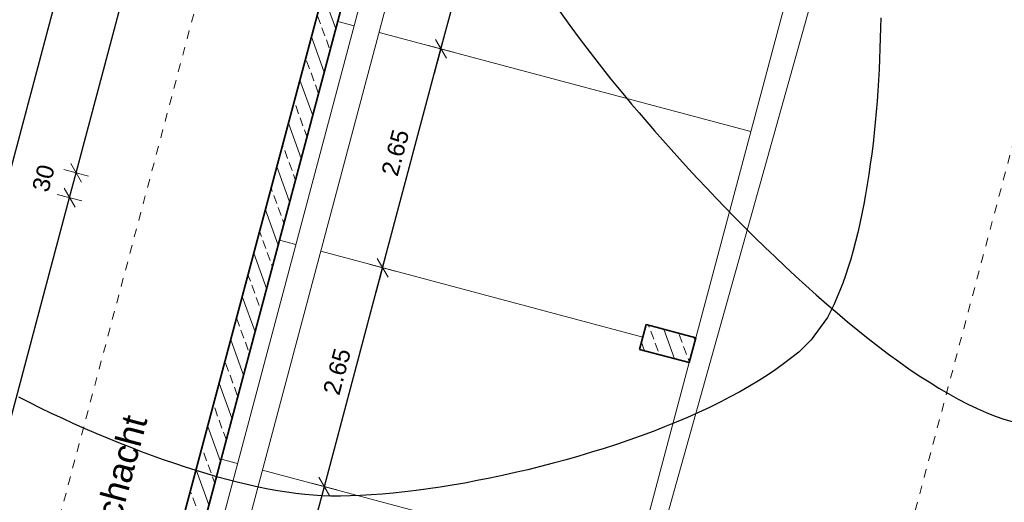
# Model space of a CAD drawing. Header units: metres. Extents: x 4462371 to 4462630, y 5328161 to 5328403.
# Tile 76 of 152: x 4462437.08 to 4462448.59, y 5328276.93 to 5328282.58. Entities that reach past the tile are written whole.
import ezdxf

# ---------------------------------------------------------------- set-up
doc = ezdxf.new("R2010")
doc.units = ezdxf.units.M
doc.header["$PDMODE"] = 65
doc.linetypes.add('AUSGEZOGEN', pattern=[0])
doc.linetypes.add('VERDECKT2_S2', pattern=[0.15, 0.1, -0.05])
doc.layers.add('B31_BEWLIN', color=3, linetype='AUSGEZOGEN')
for name, color, linetype, lineweight in [('Maßlinie_Allgemein', 7, 'AUSGEZOGEN', 13), ('Schraffur', 7, 'AUSGEZOGEN', 158), ('Standard', 7, 'AUSGEZOGEN', 13)]:
    doc.layers.add(name, color=color, linetype=linetype, lineweight=lineweight)
doc.styles.add('ARIAL', font='ARIAL.TTF')
doc.dimstyles.new('_DIMSTYLE_20', dxfattribs={"dimtxt": 0.2, "dimasz": 0.3, "dimexe": 0, "dimexo": 0, "dimgap": 0.1, "dimtad": 2, "dimdec": 1, "dimlfac": 100, "dimrnd": 0.5, "dimzin": 4, "dimdsep": 46, "dimtxsty": 'ARIAL', "dimblk1": 'ALL_ML_STRICH', "dimblk2": 'ALL_ML_STRICH', "dimsah": 1, "dimcen": 0, "dimclrd": 7, "dimclre": 7, "dimclrt": 7, "dimadec": 0, "dimazin": 0, "dimtfac": 1, "dimtdec": 0, "dimtix": 1, "dimtmove": 2, "dimatfit": 3, "dimfxl": 0, "dimtvp": 1.2, "dimtzin": 0, "dimlwd": 0, "dimlwe": 13, "dimarcsym": 0})
doc.dimstyles.new('_DIMSTYLE_3', dxfattribs={"dimtxt": 0.2, "dimasz": 0.3, "dimexe": 0, "dimexo": 0, "dimgap": 0.1, "dimtad": 2, "dimrnd": 0.005, "dimzin": 4, "dimdsep": 46, "dimtxsty": 'ARIAL', "dimblk1": 'ALL_ML_STRICH', "dimblk2": 'ALL_ML_STRICH', "dimsah": 1, "dimcen": 0, "dimclrd": 7, "dimclre": 7, "dimclrt": 7, "dimadec": 0, "dimazin": 0, "dimtfac": 1, "dimtdec": 0, "dimtix": 1, "dimtmove": 2, "dimatfit": 3, "dimfxl": 0, "dimtzin": 0, "dimlwd": 0, "dimlwe": 13, "dimarcsym": 0})
doc.dimstyles.new('_DIMSTYLE_8', dxfattribs={"dimtxt": 0.2, "dimasz": 0.3, "dimexe": 0, "dimexo": 0, "dimgap": 0.1, "dimtad": 2, "dimdec": 3, "dimrnd": 0.005, "dimzin": 4, "dimdsep": 46, "dimtxsty": 'ARIAL', "dimblk1": 'ALL_ML_STRICH', "dimblk2": 'ALL_ML_STRICH', "dimsah": 1, "dimcen": 0, "dimclrd": 7, "dimclre": 7, "dimclrt": 7, "dimadec": 0, "dimazin": 0, "dimtfac": 1, "dimtdec": 0, "dimtix": 1, "dimtmove": 2, "dimatfit": 3, "dimfxl": 0, "dimtzin": 0, "dimlwd": 0, "dimlwe": 13, "dimarcsym": 0})
doc.dimstyles.new('_DIMSTYLE_9', dxfattribs={"dimtxt": 0.2, "dimasz": 0.3, "dimexe": 0, "dimexo": 1e-06, "dimgap": 0.1, "dimtad": 2, "dimdec": 3, "dimrnd": 0.005, "dimzin": 4, "dimdsep": 46, "dimtxsty": 'ARIAL', "dimblk1": 'ALL_ML_STRICH', "dimblk2": 'ALL_ML_STRICH', "dimsah": 1, "dimcen": 0, "dimse1": 1, "dimse2": 1, "dimclrd": 7, "dimclre": 7, "dimclrt": 7, "dimadec": 0, "dimazin": 0, "dimtfac": 1, "dimtdec": 0, "dimtix": 1, "dimtmove": 2, "dimatfit": 3, "dimfxl": 0, "dimtzin": 0, "dimlwd": 0, "dimlwe": 13, "dimarcsym": 0})
pattern_1 = [(110, (0, 0), (-0.281907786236, -0.102606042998), []), (110, (-0.14095, -0.0513), (-0.281907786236, -0.102606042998), [0.1, -0.05])]

# ---------------------------------------------------------------- blocks, each defined once
blk = doc.blocks.new('ALL_ML_STRICH')
at = {"color": 0, "linetype": 'ByBlock', "lineweight": -2}
for p, q in [((0, -0.5), (0, 0.5)), ((-1, 0), (0.5, 0)), ((-0.3, -0.3), (0.3, 0.3))]:
    blk.add_line(p, q, dxfattribs=at)
blk = doc.blocks.new('*D126')
at = {"layer": 'DEFPOINTS', "color": 7, "linetype": 'AUSGEZOGEN', "lineweight": 13}
for p in [(4462439.431, 5328277.434), (4462438.788, 5328275.018), (4462439.996, 5328274.696)]:
    blk.add_point(p, dxfattribs=at)
at = {"layer": 'Maßlinie_Allgemein', "color": 7, "linetype": 'AUSGEZOGEN', "lineweight": -2}
for p, q in [((4462439.996, 5328274.696), (4462440.639, 5328277.112)), ((4462440.639, 5328277.112), (4462440.639, 5328277.112)), ((4462439.996, 5328274.696), (4462439.996, 5328274.696))]:
    blk.add_line(p, q, dxfattribs=at)
at = {"layer": 'Maßlinie_Allgemein', "color": 7, "linetype": 'AUSGEZOGEN', "lineweight": 13, "xscale": 0.3, "yscale": 0.3, "zscale": 0.3}
for p, rotation in [((4462440.639, 5328277.112), 75.0861849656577), ((4462439.996, 5328274.696), 255.0861849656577)]:
    blk.add_blockref('ALL_ML_STRICH', p, dxfattribs=dict(at, rotation=rotation))
at = {"layer": 'Maßlinie_Allgemein', "color": 7, "linetype": 'AUSGEZOGEN', "lineweight": 13, "insert": (4462440.125, 5328275.971), "char_height": 0.2, "width": 0.8, "attachment_point": 5, "rotation": 75.0862, "style": 'ARIAL'}
blk.add_mtext('\\A1;{\\A1;{2.50\\H0.132000;\\S^ ;}}', dxfattribs=at)
blk = doc.blocks.new('*D127')
at = {"layer": 'DEFPOINTS', "color": 7, "linetype": 'AUSGEZOGEN', "lineweight": 13}
for p in [(4462440.113, 5328279.995), (4462439.431, 5328277.434), (4462440.639, 5328277.112)]:
    blk.add_point(p, dxfattribs=at)
at = {"layer": 'Maßlinie_Allgemein', "color": 7, "linetype": 'AUSGEZOGEN', "lineweight": -2}
for p, q in [((4462440.639, 5328277.112), (4462441.321, 5328279.673)), ((4462441.321, 5328279.673), (4462441.321, 5328279.673)), ((4462440.639, 5328277.112), (4462440.639, 5328277.112))]:
    blk.add_line(p, q, dxfattribs=at)
at = {"layer": 'Maßlinie_Allgemein', "color": 7, "linetype": 'AUSGEZOGEN', "lineweight": 13, "xscale": 0.3, "yscale": 0.3, "zscale": 0.3}
for p, rotation in [((4462441.321, 5328279.673), 75.0861849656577), ((4462440.639, 5328277.112), 255.0861849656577)]:
    blk.add_blockref('ALL_ML_STRICH', p, dxfattribs=dict(at, rotation=rotation))
at = {"layer": 'Maßlinie_Allgemein', "color": 7, "linetype": 'AUSGEZOGEN', "lineweight": 13, "insert": (4462440.787, 5328278.458), "char_height": 0.2, "width": 0.8, "attachment_point": 5, "rotation": 75.0862, "style": 'ARIAL'}
blk.add_mtext('\\A1;{\\A1;{2.65\\H0.132000;\\S^ ;}}', dxfattribs=at)
blk = doc.blocks.new('*D128')
at = {"layer": 'DEFPOINTS', "color": 7, "linetype": 'AUSGEZOGEN', "lineweight": 13}
for p in [(4462440.795, 5328282.555), (4462440.113, 5328279.995), (4462441.321, 5328279.673)]:
    blk.add_point(p, dxfattribs=at)
at = {"layer": 'Maßlinie_Allgemein', "color": 7, "linetype": 'AUSGEZOGEN', "lineweight": -2}
for p, q in [((4462441.321, 5328279.673), (4462442.003, 5328282.234)), ((4462442.003, 5328282.234), (4462442.003, 5328282.234)), ((4462441.321, 5328279.673), (4462441.321, 5328279.673))]:
    blk.add_line(p, q, dxfattribs=at)
at = {"layer": 'Maßlinie_Allgemein', "color": 7, "linetype": 'AUSGEZOGEN', "lineweight": 13, "xscale": 0.3, "yscale": 0.3, "zscale": 0.3}
for p, rotation in [((4462442.003, 5328282.234), 75.0861849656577), ((4462441.321, 5328279.673), 255.0861849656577)]:
    blk.add_blockref('ALL_ML_STRICH', p, dxfattribs=dict(at, rotation=rotation))
at = {"layer": 'Maßlinie_Allgemein', "color": 7, "linetype": 'AUSGEZOGEN', "lineweight": 13, "insert": (4462441.469, 5328281.019), "char_height": 0.2, "width": 0.8, "attachment_point": 5, "rotation": 75.0862, "style": 'ARIAL'}
blk.add_mtext('\\A1;{\\A1;{2.65\\H0.132000;\\S^ ;}}', dxfattribs=at)
blk = doc.blocks.new('*D129')
at = {"layer": 'DEFPOINTS', "color": 7, "linetype": 'AUSGEZOGEN', "lineweight": 13}
for p in [(4462441.439, 5328284.971), (4462440.795, 5328282.555), (4462442.003, 5328282.234)]:
    blk.add_point(p, dxfattribs=at)
at = {"layer": 'Maßlinie_Allgemein', "color": 7, "linetype": 'AUSGEZOGEN', "lineweight": -2}
for p, q in [((4462442.003, 5328282.234), (4462442.647, 5328284.649)), ((4462442.647, 5328284.649), (4462442.647, 5328284.649)), ((4462442.003, 5328282.234), (4462442.003, 5328282.234))]:
    blk.add_line(p, q, dxfattribs=at)
at = {"layer": 'Maßlinie_Allgemein', "color": 7, "linetype": 'AUSGEZOGEN', "lineweight": 13, "xscale": 0.3, "yscale": 0.3, "zscale": 0.3}
for p, rotation in [((4462442.647, 5328284.649), 75.0861849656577), ((4462442.003, 5328282.234), 255.0861849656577)]:
    blk.add_blockref('ALL_ML_STRICH', p, dxfattribs=dict(at, rotation=rotation))
at = {"layer": 'Maßlinie_Allgemein', "color": 7, "linetype": 'AUSGEZOGEN', "lineweight": 13, "insert": (4462442.132, 5328283.508), "char_height": 0.2, "width": 0.8, "attachment_point": 5, "rotation": 75.0862, "style": 'ARIAL'}
blk.add_mtext('\\A1;{\\A1;{2.50\\H0.132000;\\S^ ;}}', dxfattribs=at)
blk = doc.blocks.new('*D145')
at = {"layer": 'DEFPOINTS', "color": 7, "linetype": 'AUSGEZOGEN', "lineweight": 13}
for p in [(4462472.159, 5328337.173), (4462441.049, 5328239.214), (4462448.635, 5328237.194)]:
    blk.add_point(p, dxfattribs=at)
at = {"layer": 'Maßlinie_Allgemein', "color": 7, "linetype": 'AUSGEZOGEN', "lineweight": -2}
blk.add_line((4462448.635, 5328237.194), (4462475.058, 5328336.401), dxfattribs=at)
at = {"layer": 'Maßlinie_Allgemein', "color": 7, "linetype": 'AUSGEZOGEN', "lineweight": 13, "xscale": 0.3, "yscale": 0.3, "zscale": 0.3}
for p, rotation in [((4462475.058, 5328336.401), 75.08618496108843), ((4462448.635, 5328237.194), 255.0861849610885)]:
    blk.add_blockref('ALL_ML_STRICH', p, dxfattribs=dict(at, rotation=rotation))
at = {"layer": 'Maßlinie_Allgemein', "color": 7, "linetype": 'AUSGEZOGEN', "lineweight": 13, "insert": (4462461.663, 5328286.898), "char_height": 0.2, "width": 1.4, "attachment_point": 5, "rotation": 75.0862, "style": 'ARIAL'}
blk.add_mtext('\\A1;{\\A1;{102.66\\H0.132000;\\S5^ ;}}', dxfattribs=at)
blk = doc.blocks.new('*D146')
at = {"layer": 'DEFPOINTS', "color": 7, "linetype": 'AUSGEZOGEN', "lineweight": 13}
for p in [(4462472.159, 5328337.173), (4462440.149, 5328235.832), (4462448.459, 5328233.619)]:
    blk.add_point(p, dxfattribs=at)
at = {"layer": 'Maßlinie_Allgemein', "color": 7, "linetype": 'AUSGEZOGEN', "lineweight": -2}
blk.add_line((4462448.459, 5328233.619), (4462475.782, 5328336.208), dxfattribs=at)
at = {"layer": 'Maßlinie_Allgemein', "color": 7, "linetype": 'AUSGEZOGEN', "lineweight": 13, "xscale": 0.3, "yscale": 0.3, "zscale": 0.3}
for p, rotation in [((4462475.782, 5328336.208), 75.08618496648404), ((4462448.459, 5328233.619), 255.086184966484)]:
    blk.add_blockref('ALL_ML_STRICH', p, dxfattribs=dict(at, rotation=rotation))
at = {"layer": 'Maßlinie_Allgemein', "color": 7, "linetype": 'AUSGEZOGEN', "lineweight": 13, "insert": (4462461.937, 5328285.014), "char_height": 0.2, "width": 1.4, "attachment_point": 5, "rotation": 75.0862, "style": 'ARIAL'}
blk.add_mtext('\\A1;{\\A1;{106.16\\H0.132000;\\S5^ ;}}', dxfattribs=at)
blk = doc.blocks.new('*D147')
at = {"layer": 'DEFPOINTS', "color": 7, "linetype": 'AUSGEZOGEN', "lineweight": 13}
for p in [(4462443.028, 5328324.936), (4462425.544, 5328259.297), (4462428.686, 5328258.46)]:
    blk.add_point(p, dxfattribs=at)
at = {"layer": 'Maßlinie_Allgemein', "color": 7, "linetype": 'AUSGEZOGEN', "lineweight": -2}
for p, q in [((4462428.686, 5328258.46), (4462446.168, 5328324.099)), ((4462446.168, 5328324.099), (4462446.168, 5328324.099)), ((4462428.686, 5328258.46), (4462428.686, 5328258.46))]:
    blk.add_line(p, q, dxfattribs=at)
at = {"layer": 'Maßlinie_Allgemein', "color": 7, "linetype": 'AUSGEZOGEN', "lineweight": 13, "xscale": 0.3, "yscale": 0.3, "zscale": 0.3}
for p, rotation in [((4462446.168, 5328324.099), 75.08618508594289), ((4462428.686, 5328258.46), 255.0861850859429)]:
    blk.add_blockref('ALL_ML_STRICH', p, dxfattribs=dict(at, rotation=rotation))
at = {"layer": 'Maßlinie_Allgemein', "color": 7, "linetype": 'AUSGEZOGEN', "lineweight": 13, "insert": (4462437.238, 5328291.358), "char_height": 0.2, "width": 1.2, "attachment_point": 5, "rotation": 75.0862, "style": 'ARIAL'}
blk.add_mtext('\\A1;{\\A1;{67.92\\H0.132000;\\S5^ ;}}', dxfattribs=at)
blk = doc.blocks.new('*D149')
at = {"layer": 'DEFPOINTS', "color": 7, "linetype": 'AUSGEZOGEN', "lineweight": 13}
for p in [(4462455.432, 5328294.77), (4462444.614, 5328257.064), (4462445.338, 5328256.871)]:
    blk.add_point(p, dxfattribs=at)
at = {"layer": 'Maßlinie_Allgemein', "color": 7, "linetype": 'AUSGEZOGEN', "lineweight": -2}
for p, q in [((4462444.614, 5328257.064), (4462454.707, 5328294.963)), ((4462454.707, 5328294.963), (4462454.707, 5328294.963)), ((4462444.614, 5328257.064), (4462444.614, 5328257.064))]:
    blk.add_line(p, q, dxfattribs=at)
at = {"layer": 'Maßlinie_Allgemein', "color": 7, "linetype": 'AUSGEZOGEN', "lineweight": 13, "xscale": 0.3, "yscale": 0.3, "zscale": 0.3}
for p, rotation in [((4462454.707, 5328294.963), 75.0861849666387), ((4462444.614, 5328257.064), 255.0861849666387)]:
    blk.add_blockref('ALL_ML_STRICH', p, dxfattribs=dict(at, rotation=rotation))
at = {"layer": 'Maßlinie_Allgemein', "color": 7, "linetype": 'AUSGEZOGEN', "lineweight": 13, "insert": (4462449.466, 5328276.073), "char_height": 0.2, "width": 1, "attachment_point": 5, "rotation": 75.0862, "style": 'ARIAL'}
blk.add_mtext('\\A1;{\\A1;{39.22\\H0.132000;\\S^ ;}}', dxfattribs=at)
blk = doc.blocks.new('*D265')
at = {"layer": 'DEFPOINTS', "color": 7, "linetype": 'AUSGEZOGEN', "lineweight": 13}
for p in [(4462444.327, 5328278.717), (4462435.729, 5328273.246), (4462442.396, 5328271.47)]:
    blk.add_point(p, dxfattribs=at)
at = {"layer": 'Maßlinie_Allgemein', "color": 7, "linetype": 'AUSGEZOGEN', "lineweight": -2}
for p, q in [((4462435.729, 5328273.246), (4462437.659, 5328280.493)), ((4462437.659, 5328280.493), (4462437.659, 5328280.493)), ((4462435.729, 5328273.246), (4462435.729, 5328273.246))]:
    blk.add_line(p, q, dxfattribs=at)
at = {"layer": 'Maßlinie_Allgemein', "color": 7, "linetype": 'AUSGEZOGEN', "lineweight": 13, "xscale": 0.3, "yscale": 0.3, "zscale": 0.3}
for p, rotation in [((4462437.659, 5328280.493), 75.08618503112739), ((4462435.729, 5328273.246), 255.0861850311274)]:
    blk.add_blockref('ALL_ML_STRICH', p, dxfattribs=dict(at, rotation=rotation))
at = {"layer": 'Maßlinie_Allgemein', "color": 7, "linetype": 'AUSGEZOGEN', "lineweight": 13, "insert": (4462436.501, 5328276.936), "char_height": 0.2, "width": 0.8, "attachment_point": 5, "rotation": 75.0862, "style": 'ARIAL'}
blk.add_mtext('\\A1;{\\A1;{7.50\\H0.132000;\\S^ ;}}', dxfattribs=at)
blk = doc.blocks.new('*D266')
at = {"layer": 'DEFPOINTS', "color": 7, "linetype": 'AUSGEZOGEN', "lineweight": 13}
for p in [(4462437.659, 5328280.493), (4462444.404, 5328279.007), (4462444.327, 5328278.717)]:
    blk.add_point(p, dxfattribs=at)
at = {"layer": 'Maßlinie_Allgemein', "color": 7, "linetype": 'AUSGEZOGEN', "lineweight": -2}
for p, q in [((4462437.659, 5328280.493), (4462437.736, 5328280.783)), ((4462437.736, 5328280.783), (4462437.736, 5328280.783)), ((4462437.659, 5328280.493), (4462437.659, 5328280.493))]:
    blk.add_line(p, q, dxfattribs=at)
at = {"layer": 'Maßlinie_Allgemein', "color": 7, "linetype": 'AUSGEZOGEN', "lineweight": 13, "xscale": 0.3, "yscale": 0.3, "zscale": 0.3}
for p, rotation in [((4462437.736, 5328280.783), 75.08618503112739), ((4462437.659, 5328280.493), 255.0861850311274)]:
    blk.add_blockref('ALL_ML_STRICH', p, dxfattribs=dict(at, rotation=rotation))
at = {"layer": 'Maßlinie_Allgemein', "color": 7, "linetype": 'AUSGEZOGEN', "lineweight": 13, "insert": (4462437.354, 5328280.721), "char_height": 0.2, "width": 0.8, "attachment_point": 5, "rotation": 75.0862, "style": 'ARIAL'}
blk.add_mtext('\\A1;{\\A1;{30\\H0.132000;\\S^ ;}}', dxfattribs=at)
blk = doc.blocks.new('*D267')
at = {"layer": 'DEFPOINTS', "color": 7, "linetype": 'AUSGEZOGEN', "lineweight": 13}
for p in [(4462446.334, 5328286.255), (4462437.736, 5328280.783), (4462444.404, 5328279.007)]:
    blk.add_point(p, dxfattribs=at)
at = {"layer": 'Maßlinie_Allgemein', "color": 7, "linetype": 'AUSGEZOGEN', "lineweight": -2}
for p, q in [((4462437.736, 5328280.783), (4462439.667, 5328288.03)), ((4462439.667, 5328288.03), (4462439.667, 5328288.03)), ((4462437.736, 5328280.783), (4462437.736, 5328280.783))]:
    blk.add_line(p, q, dxfattribs=at)
at = {"layer": 'Maßlinie_Allgemein', "color": 7, "linetype": 'AUSGEZOGEN', "lineweight": 13, "xscale": 0.3, "yscale": 0.3, "zscale": 0.3}
for p, rotation in [((4462439.667, 5328288.03), 75.08618503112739), ((4462437.736, 5328280.783), 255.0861850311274)]:
    blk.add_blockref('ALL_ML_STRICH', p, dxfattribs=dict(at, rotation=rotation))
at = {"layer": 'Maßlinie_Allgemein', "color": 7, "linetype": 'AUSGEZOGEN', "lineweight": 13, "insert": (4462438.509, 5328284.473), "char_height": 0.2, "width": 0.8, "attachment_point": 5, "rotation": 75.0862, "style": 'ARIAL'}
blk.add_mtext('\\A1;{\\A1;{7.50\\H0.132000;\\S^ ;}}', dxfattribs=at)
blk = doc.blocks.new('*D387')
at = {"layer": 'DEFPOINTS', "color": 7, "linetype": 'AUSGEZOGEN', "lineweight": 13}
for p in [(4462438.886, 5328346.035), (4462414.079, 5328264.938), (4462421.133, 5328263.059)]:
    blk.add_point(p, dxfattribs=at)
at = {"layer": 'Maßlinie_Allgemein', "color": 7, "linetype": 'AUSGEZOGEN', "lineweight": -2}
for p, q in [((4462421.133, 5328263.059), (4462442.945, 5328344.954)), ((4462442.945, 5328344.954), (4462442.945, 5328344.954)), ((4462421.133, 5328263.059), (4462421.133, 5328263.059))]:
    blk.add_line(p, q, dxfattribs=at)
at = {"layer": 'Maßlinie_Allgemein', "color": 7, "linetype": 'AUSGEZOGEN', "lineweight": 13, "xscale": 0.3, "yscale": 0.3, "zscale": 0.3}
for p, rotation in [((4462442.945, 5328344.954), 75.08618496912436), ((4462421.133, 5328263.059), 255.0861849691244)]:
    blk.add_blockref('ALL_ML_STRICH', p, dxfattribs=dict(at, rotation=rotation))
at = {"layer": 'Maßlinie_Allgemein', "color": 7, "linetype": 'AUSGEZOGEN', "lineweight": 13, "insert": (4462431.844, 5328304.065), "char_height": 0.2, "width": 1, "attachment_point": 5, "rotation": 75.0862, "style": 'ARIAL'}
blk.add_mtext('\\A1;{\\A1;{84.75\\H0.132000;\\S^ ;}}', dxfattribs=at)
blk = doc.blocks.new('*D390')
at = {"layer": 'DEFPOINTS', "color": 7, "linetype": 'AUSGEZOGEN', "lineweight": 13}
for p in [(4462438.886, 5328346.035), (4462408.627, 5328247.849), (4462417.247, 5328245.554)]:
    blk.add_point(p, dxfattribs=at)
at = {"layer": 'Maßlinie_Allgemein', "color": 7, "linetype": 'AUSGEZOGEN', "lineweight": -2}
for p, q in [((4462417.247, 5328245.554), (4462443.67, 5328344.761)), ((4462443.67, 5328344.761), (4462443.67, 5328344.761)), ((4462417.247, 5328245.554), (4462417.247, 5328245.554))]:
    blk.add_line(p, q, dxfattribs=at)
at = {"layer": 'Maßlinie_Allgemein', "color": 7, "linetype": 'AUSGEZOGEN', "lineweight": 13, "xscale": 0.3, "yscale": 0.3, "zscale": 0.3}
for p, rotation in [((4462443.67, 5328344.761), 75.08618496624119), ((4462417.247, 5328245.554), 255.0861849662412)]:
    blk.add_blockref('ALL_ML_STRICH', p, dxfattribs=dict(at, rotation=rotation))
at = {"layer": 'Maßlinie_Allgemein', "color": 7, "linetype": 'AUSGEZOGEN', "lineweight": 13, "insert": (4462430.267, 5328295.229), "char_height": 0.2, "width": 1.4, "attachment_point": 5, "rotation": 75.0862, "style": 'ARIAL'}
blk.add_mtext('\\A1;{\\A1;{102.66\\H0.132000;\\S5^ ;}}', dxfattribs=at)
blk = doc.blocks.new('*D394')
at = {"layer": 'DEFPOINTS', "color": 7, "linetype": 'AUSGEZOGEN', "lineweight": 13}
for p in [(4462448.89, 5328312.946), (4462431.568, 5328260.539), (4462434.709, 5328259.702)]:
    blk.add_point(p, dxfattribs=at)
at = {"layer": 'Maßlinie_Allgemein', "color": 7, "linetype": 'AUSGEZOGEN', "lineweight": -2}
for p, q in [((4462431.568, 5328260.539), (4462445.749, 5328313.782)), ((4462445.749, 5328313.782), (4462445.749, 5328313.782)), ((4462431.568, 5328260.539), (4462431.568, 5328260.539))]:
    blk.add_line(p, q, dxfattribs=at)
at = {"layer": 'Maßlinie_Allgemein', "color": 7, "linetype": 'AUSGEZOGEN', "lineweight": 13, "xscale": 0.3, "yscale": 0.3, "zscale": 0.3}
for p, rotation in [((4462445.749, 5328313.782), 75.08618503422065), ((4462431.568, 5328260.539), 255.0861850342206)]:
    blk.add_blockref('ALL_ML_STRICH', p, dxfattribs=dict(at, rotation=rotation))
at = {"layer": 'Maßlinie_Allgemein', "color": 7, "linetype": 'AUSGEZOGEN', "lineweight": 13, "insert": (4462438.464, 5328287.22), "char_height": 0.2, "width": 1, "attachment_point": 5, "rotation": 75.0862, "style": 'ARIAL'}
blk.add_mtext('\\A1;{\\A1;{55.10\\H0.132000;\\S^ ;}}', dxfattribs=at)
blk = doc.blocks.new('*D529')
at = {"layer": 'DEFPOINTS', "color": 7, "linetype": 'AUSGEZOGEN', "lineweight": 13}
for p in [(4462440.547, 5328282.596), (4462433.503, 5328273.632), (4462437.852, 5328272.473)]:
    blk.add_point(p, dxfattribs=at)
at = {"layer": 'Maßlinie_Allgemein', "color": 7, "linetype": 'AUSGEZOGEN', "lineweight": -2}
for p, q in [((4462433.503, 5328273.632), (4462436.199, 5328283.754)), ((4462436.199, 5328283.754), (4462436.199, 5328283.754)), ((4462433.503, 5328273.632), (4462433.503, 5328273.632))]:
    blk.add_line(p, q, dxfattribs=at)
at = {"layer": 'Maßlinie_Allgemein', "color": 7, "linetype": 'AUSGEZOGEN', "lineweight": 13, "xscale": 0.3, "yscale": 0.3, "zscale": 0.3}
for p, rotation in [((4462436.199, 5328283.754), 75.08618508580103), ((4462433.503, 5328273.632), 255.086185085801)]:
    blk.add_blockref('ALL_ML_STRICH', p, dxfattribs=dict(at, rotation=rotation))
at = {"layer": 'Maßlinie_Allgemein', "color": 7, "linetype": 'AUSGEZOGEN', "lineweight": 13, "insert": (4462434.662, 5328278.771), "char_height": 0.2, "width": 1.2, "attachment_point": 5, "rotation": 75.0862, "style": 'ARIAL'}
blk.add_mtext('\\A1;{\\A1;{10.47\\H0.132000;\\S5^ ;}}', dxfattribs=at)
blk = doc.blocks.new('*D540')
at = {"layer": 'DEFPOINTS', "color": 7, "linetype": 'AUSGEZOGEN', "lineweight": 13}
for p in [(4462440.547, 5328282.596), (4462434.228, 5328273.439), (4462437.852, 5328272.473)]:
    blk.add_point(p, dxfattribs=at)
at = {"layer": 'Maßlinie_Allgemein', "color": 7, "linetype": 'AUSGEZOGEN', "lineweight": -2}
for p, q in [((4462434.228, 5328273.439), (4462436.924, 5328283.561)), ((4462436.924, 5328283.561), (4462436.924, 5328283.561)), ((4462434.228, 5328273.439), (4462434.228, 5328273.439))]:
    blk.add_line(p, q, dxfattribs=at)
at = {"layer": 'Maßlinie_Allgemein', "color": 7, "linetype": 'AUSGEZOGEN', "lineweight": 13, "xscale": 0.3, "yscale": 0.3, "zscale": 0.3}
for p, rotation in [((4462436.924, 5328283.561), 75.08618508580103), ((4462434.228, 5328273.439), 255.086185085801)]:
    blk.add_blockref('ALL_ML_STRICH', p, dxfattribs=dict(at, rotation=rotation))
at = {"layer": 'Maßlinie_Allgemein', "color": 7, "linetype": 'AUSGEZOGEN', "lineweight": 13, "insert": (4462435.386, 5328278.578), "char_height": 0.2, "width": 1.2, "attachment_point": 5, "rotation": 75.0862, "style": 'ARIAL'}
blk.add_mtext('\\A1;{\\A1;{10.47\\H0.132000;\\S5^ ;}}', dxfattribs=at)
blk = doc.blocks.new('*D660')
at = {"layer": 'DEFPOINTS', "color": 7, "linetype": 'AUSGEZOGEN', "lineweight": 13}
for p in [(4462438.484, 5328345.884), (4462416.801, 5328264.472), (4462420.473, 5328263.494)]:
    blk.add_point(p, dxfattribs=at)
at = {"layer": 'Maßlinie_Allgemein', "color": 7, "linetype": 'AUSGEZOGEN', "lineweight": -2}
for p, q in [((4462420.473, 5328263.494), (4462442.156, 5328344.906)), ((4462442.156, 5328344.906), (4462442.156, 5328344.906)), ((4462420.473, 5328263.494), (4462420.473, 5328263.494))]:
    blk.add_line(p, q, dxfattribs=at)
at = {"layer": 'Maßlinie_Allgemein', "color": 7, "linetype": 'AUSGEZOGEN', "lineweight": 13, "xscale": 0.3, "yscale": 0.3, "zscale": 0.3}
for p, rotation in [((4462442.156, 5328344.906), 75.08618456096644), ((4462420.473, 5328263.494), 255.0861845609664)]:
    blk.add_blockref('ALL_ML_STRICH', p, dxfattribs=dict(at, rotation=rotation))
at = {"layer": 'Maßlinie_Allgemein', "color": 7, "linetype": 'AUSGEZOGEN', "lineweight": 13, "insert": (4462431.119, 5328304.258), "char_height": 0.2, "width": 1, "attachment_point": 5, "rotation": 75.0862, "style": 'ARIAL'}
blk.add_mtext('\\A1;{\\A1;{84.25\\H0.132000;\\S^ ;}}', dxfattribs=at)

msp = doc.modelspace()

# ---------------------------------------------------------------- hatches: boundary and pattern name
at = {"layer": 'Schraffur', "linetype": 'AUSGEZOGEN', "lineweight": 18}
h = msp.add_hatch(dxfattribs=at)
h.set_pattern_fill('SCHRAFFUR_7', scale=0.1, angle=65, style=0, pattern_type=2)
h.set_pattern_definition(pattern_1)
h.paths.add_polyline_path([(4462440.58609, 5328282.74052), (4462437.81297, 5328272.32849), (4462438.05455, 5328272.26414), (4462440.82767, 5328282.67618)], flags=0)
h = msp.add_hatch(dxfattribs=at)
h.set_pattern_fill('SCHRAFFUR_7', scale=0.1, angle=65, style=0, pattern_type=2)
h.set_pattern_definition(pattern_1)
h.paths.add_polyline_path([(4462444.32665, 5328278.7173), (4462444.90644, 5328278.56288), (4462444.98365, 5328278.85277), (4462444.40386, 5328279.00719)], flags=0)

# ---------------------------------------------------------------- linework, layer by layer
at = {"layer": 'B31_BEWLIN', "color": 250, "linetype": 'AUSGEZOGEN'}
for points in [[(4462447.14534, 5328282.59858), (4462447.14347, 5328282.47849), (4462447.14098, 5328282.35918), (4462447.13676, 5328282.23723), (4462447.13175, 5328282.11466), (4462447.12675, 5328281.99209), (4462447.11955, 5328281.86906), (4462447.11079, 5328281.74479), (4462447.10281, 5328281.62113), (4462447.09265, 5328281.49703), (4462447.08186, 5328281.3737), (4462447.06966, 5328281.25054), (4462447.05607, 5328281.12755), (4462447.04061, 5328281.0069), (4462447.02436, 5328280.88564), (4462447.00688, 5328280.76594), (4462446.98753, 5328280.6486), (4462446.96819, 5328280.53125), (4462446.94698, 5328280.41626), (4462446.92329, 5328280.30441), (4462446.901, 5328280.19239), (4462446.87701, 5328280.08412), (4462446.85133, 5328279.97962), (4462446.82424, 5328279.87528), (4462446.79545, 5328279.77469), (4462446.76513, 5328279.67927), (4462446.73481, 5328279.58385), (4462446.70295, 5328279.49359), (4462446.66878, 5328279.40786), (4462446.59918, 5328279.23799), (4462446.52221, 5328279.09034), (4462446.43654, 5328278.97204), (4462446.33219, 5328278.82769), (4462446.18684, 5328278.68585), (4462446.00872, 5328278.54996), (4462445.91904, 5328278.4828), (4462445.82094, 5328278.41662), (4462445.7158, 5328278.35126), (4462445.61146, 5328278.28651), (4462445.50009, 5328278.22259), (4462445.38326, 5328278.16072), (4462445.26643, 5328278.09885), (4462445.14275, 5328278.03921), (4462445.01422, 5328277.98084), (4462444.88711, 5328277.9223), (4462444.75453, 5328277.86583), (4462444.6187, 5328277.81187), (4462444.48286, 5328277.75791), (4462444.34297, 5328277.70584), (4462444.19981, 5328277.65629), (4462444.05665, 5328277.60674), (4462443.91023, 5328277.55971), (4462443.76256, 5328277.51424), (4462443.6149, 5328277.46878), (4462443.46616, 5328277.42628), (4462443.31634, 5328277.38676), (4462443.16792, 5328277.34708), (4462443.01843, 5328277.31037), (4462442.86988, 5328277.27568), (4462442.72134, 5328277.241), (4462442.5739, 5328277.20974), (4462442.42758, 5328277.18192), (4462442.28047, 5328277.15347), (4462442.13525, 5328277.12908), (4462441.99318, 5328277.10717), (4462441.85251, 5328277.08509), (4462441.71435, 5328277.06628), (4462441.58011, 5328277.05058), (4462441.44526, 5328277.03565), (4462441.31432, 5328277.02384), (4462441.18809, 5328277.01574), (4462441.06186, 5328277.00765), (4462440.94173, 5328277.00311), (4462440.82772, 5328277.00214), (4462440.71449, 5328277.00179), (4462440.60737, 5328277.005), (4462440.50786, 5328277.01246), (4462440.40973, 5328277.01945), (4462440.30718, 5328277.03138), (4462440.20013, 5328277.04739), (4462440.09307, 5328277.06341), (4462439.98292, 5328277.08334), (4462439.86825, 5328277.10736), (4462439.75358, 5328277.13138), (4462439.6352, 5328277.1601), (4462439.51432, 5328277.19196), (4462439.39283, 5328277.2246), (4462439.26824, 5328277.26116), (4462439.14178, 5328277.30008), (4462439.0161, 5328277.33962), (4462438.88857, 5328277.38151), (4462438.75933, 5328277.42715), (4462438.6301, 5328277.4728), (4462438.499, 5328277.5208), (4462438.36683, 5328277.57177), (4462438.23544, 5328277.62336), (4462438.10359, 5328277.67714), (4462437.97129, 5328277.73311), (4462437.84039, 5328277.78891), (4462437.70982, 5328277.84753), (4462437.58019, 5328277.90817), (4462437.44978, 5328277.96819), (4462437.32032, 5328278.03023), (4462437.19259, 5328278.09493), (4462437.06408, 5328278.159)], [(4462443.39195, 5328282.67052), (4462443.51167, 5328282.50638), (4462443.63139, 5328282.34225), (4462443.74618, 5328282.19079), (4462443.85277, 5328282.05457), (4462443.91839, 5328281.97001), (4462443.99117, 5328281.87967), (4462444.06908, 5328281.78447), (4462444.14761, 5328281.68849), (4462444.23205, 5328281.58826), (4462444.32038, 5328281.48472), (4462444.40871, 5328281.38119), (4462444.50093, 5328281.27436), (4462444.59782, 5328281.16485), (4462444.69471, 5328281.05534), (4462444.79565, 5328280.94393), (4462444.89923, 5328280.8308), (4462445.00422, 5328280.71749), (4462445.11186, 5328280.60246), (4462445.2223, 5328280.4871), (4462445.33213, 5328280.37253), (4462445.44538, 5328280.25684), (4462445.55942, 5328280.14178), (4462445.67487, 5328280.02655), (4462445.79188, 5328279.91256), (4462445.91046, 5328279.79981), (4462446.02966, 5328279.68628), (4462446.15043, 5328279.57399), (4462446.27152, 5328279.46451), (4462446.39262, 5328279.35503), (4462446.51404, 5328279.24836), (4462446.63579, 5328279.1445), (4462446.75692, 5328279.04143), (4462446.87776, 5328278.94194), (4462446.99768, 5328278.84684), (4462447.11822, 5328278.75095), (4462447.23863, 5328278.66006), (4462447.35688, 5328278.57511), (4462447.47654, 5328278.49), (4462447.59467, 5328278.41006), (4462447.71142, 5328278.33668), (4462447.82677, 5328278.26346), (4462447.94075, 5328278.19681), (4462448.05195, 5328278.13689), (4462448.16315, 5328278.07697), (4462448.27235, 5328278.0244), (4462448.37833, 5328277.98074), (4462448.4843, 5328277.93709), (4462448.58626, 5328277.90174), (4462448.68498, 5328277.8753)]]:
    msp.add_lwpolyline(points, dxfattribs=at)
at = {"layer": 'Standard', "color": 7, "linetype": 'VERDECKT2_S2', "lineweight": 18}
for p, q in [((4462455.2221, 5328343.13309), (4462429.03645, 5328244.81559)), ((4462430.58517, 5328245.19074), (4462451.24164, 5328322.74821))]:
    msp.add_line(p, q, dxfattribs=at)
at = {"layer": 'Standard', "color": 7, "linetype": 'VERDECKT2_S2', "lineweight": 13}
msp.add_line((4462464.76813, 5328341.47964), (4462441.73155, 5328254.98577), dxfattribs=at)
at = {"layer": 'Standard', "color": 7, "linetype": 'AUSGEZOGEN', "lineweight": 18}
for p, q in [((4462442.24985, 5328287.23885), (4462438.36363, 5328272.64751)), ((4462442.53966, 5328287.16167), (4462438.65343, 5328272.57033))]:
    msp.add_line(p, q, dxfattribs=at)
at = {"layer": 'Standard', "color": 7, "linetype": 'AUSGEZOGEN', "lineweight": 13}
for p, q in [((4462446.9139, 5328286.10013), (4462444.98365, 5328278.85277)), ((4462440.7955, 5328282.55539), (4462440.98876, 5328282.50392)), ((4462441.27856, 5328282.42673), (4462445.62707, 5328281.26856)), ((4462440.11348, 5328279.99466), (4462440.30674, 5328279.94318)), ((4462440.59654, 5328279.866), (4462444.36526, 5328278.86225)), ((4462444.90644, 5328278.56288), (4462442.9762, 5328271.31553)), ((4462439.43146, 5328277.43392), (4462439.62472, 5328277.38245)), ((4462439.91452, 5328277.30527), (4462444.26303, 5328276.1471))]:
    msp.add_line(p, q, dxfattribs=at)
at = {"layer": 'Standard', "color": 253, "linetype": 'AUSGEZOGEN', "lineweight": 18}
msp.add_line((4462446.52177, 5328283.46219), (4462440.24812, 5328261.0726), dxfattribs=at)
at = {"layer": 'Standard', "color": 7, "linetype": 'AUSGEZOGEN', "lineweight": 35}
for p, q in [((4462437.81297, 5328272.32849), (4462440.58609, 5328282.74052)), ((4462438.05455, 5328272.26414), (4462440.82767, 5328282.67618)), ((4462444.40386, 5328279.00719), (4462444.32665, 5328278.7173)), ((4462444.98365, 5328278.85277), (4462444.40386, 5328279.00719)), ((4462444.90644, 5328278.56288), (4462444.98365, 5328278.85277)), ((4462444.32665, 5328278.7173), (4462444.90644, 5328278.56288))]:
    msp.add_line(p, q, dxfattribs=at)

# ---------------------------------------------------------------- texts
at = {"layer": 'Standard', "color": 7, "linetype": 'AUSGEZOGEN', "lineweight": 18, "insert": (4462437.49651, 5328275.02579), "char_height": 0.3, "width": 3.2155551, "attachment_point": 1, "rotation": 75.086185, "line_spacing_factor": 1.084337, "style": 'ARIAL'}
msp.add_mtext('{\\fArial|i0|b0;\\H0.300000;\\W1.000000;\\C7;Lüftungsschacht}\\P{\\fArial|i0|b0;\\H0.300000;\\W1.000000;\\C7;1.90 m²}\\P', dxfattribs=at)

# ---------------------------------------------------------------- dimensions: what is measured, and where the dimension line sits
at = {"layer": 'Maßlinie_Allgemein', "color": 7, "linetype": 'AUSGEZOGEN', "lineweight": 13}
for base, p1, p2, dimstyle, picture, middle in [((4462443.66951, 5328344.76118), (4462417.24681, 5328245.55364), (4462443.66951, 5328344.76118), '_DIMSTYLE_8', '*D390', (4462430.26661, 5328295.22856)), ((4462442.94477, 5328344.9542), (4462421.13302, 5328263.05909), (4462442.94477, 5328344.9542), '_DIMSTYLE_3', '*D387', (4462431.84388, 5328304.0648)), ((4462442.15569, 5328344.90565), (4462420.47263, 5328263.49369), (4462442.15569, 5328344.90565), '_DIMSTYLE_3', '*D660', (4462431.11915, 5328304.25782)), ((4462475.78249, 5328336.20828), (4462440.14871, 5328235.83199), (4462472.15881, 5328337.1734), '_DIMSTYLE_9', '*D146', (4462461.93692, 5328285.0136)), ((4462475.05775, 5328336.40131), (4462441.04949, 5328239.21409), (4462472.15881, 5328337.1734), '_DIMSTYLE_9', '*D145', (4462461.66257, 5328286.89768)), ((4462446.16849, 5328324.09938), (4462428.68631, 5328258.46021), (4462446.16849, 5328324.09938), '_DIMSTYLE_8', '*D147', (4462437.23783, 5328291.35838)), ((4462445.74913, 5328313.7824), (4462431.56828, 5328260.5385), (4462445.74913, 5328313.7824), '_DIMSTYLE_3', '*D394', (4462438.46397, 5328287.21966)), ((4462454.7074, 5328294.9629), (4462444.61351, 5328257.06406), (4462454.7074, 5328294.9629), '_DIMSTYLE_3', '*D149', (4462449.46577, 5328276.07338)), ((4462439.66654, 5328288.03037), (4462437.7363, 5328280.78302), (4462439.66654, 5328288.03037), '_DIMSTYLE_3', '*D267', (4462438.50867, 5328284.47334)), ((4462442.6468, 5328284.64947), (4462442.00339, 5328282.23368), (4462442.6468, 5328284.64947), '_DIMSTYLE_3', '*D129', (4462442.13234, 5328283.50822)), ((4462436.19907, 5328283.75372), (4462433.50316, 5328273.63158), (4462436.19907, 5328283.75372), '_DIMSTYLE_8', '*D529', (4462434.66155, 5328278.77123)), ((4462436.92381, 5328283.56069), (4462434.2279, 5328273.43855), (4462436.92381, 5328283.56069), '_DIMSTYLE_8', '*D540', (4462435.38628, 5328278.57821)), ((4462442.00339, 5328282.23368), (4462441.32137, 5328279.67295), (4462442.00339, 5328282.23368), '_DIMSTYLE_3', '*D128', (4462441.46935, 5328281.0189)), ((4462437.7363, 5328280.78302), (4462437.65909, 5328280.49312), (4462437.7363, 5328280.78302), '_DIMSTYLE_20', '*D266', (4462437.35381, 5328280.72065)), ((4462437.65909, 5328280.49312), (4462435.72884, 5328273.24577), (4462437.65909, 5328280.49312), '_DIMSTYLE_3', '*D265', (4462436.50121, 5328276.93609)), ((4462441.32137, 5328279.67295), (4462440.63935, 5328277.11222), (4462441.32137, 5328279.67295), '_DIMSTYLE_3', '*D127', (4462440.78733, 5328278.45817)), ((4462440.63935, 5328277.11222), (4462439.99594, 5328274.69643), (4462440.63935, 5328277.11222), '_DIMSTYLE_3', '*D126', (4462440.12489, 5328275.97097))]:
    dim = msp.add_linear_dim(base=base, p1=p1, p2=p2, angle=75.086185, dimstyle=dimstyle, override={"dimpost": '<>', "dimclrd": 7, "dimclre": 7, "dimclrt": 7, "dimlwd": 0, "dimlwe": 13}, dxfattribs=at)
    dim.commit()
    dim.dimension.update_dxf_attribs({"geometry": picture, "text_midpoint": middle, "dimtype": 160})

doc.saveas('drawing.dxf')
